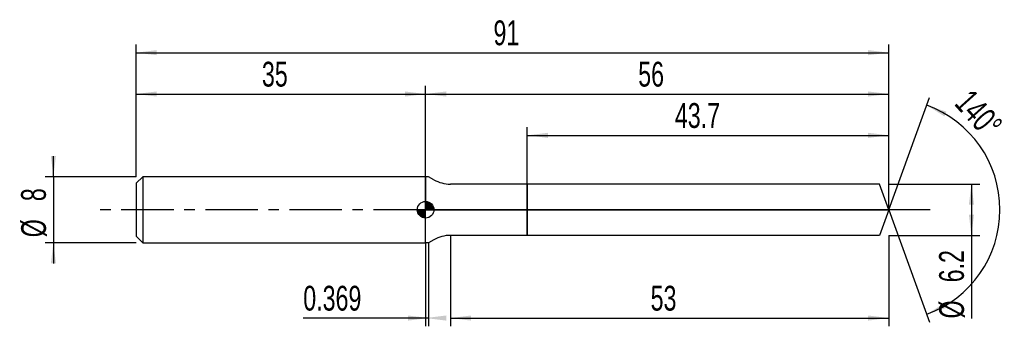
# Model space of a CAD drawing. Extents: x -14 to 105, y -14 to 23.
import ezdxf
from ezdxf.enums import TextEntityAlignment as Align

# ---------------------------------------------------------------- set-up
doc = ezdxf.new("R2010")
doc.units = 0
doc.linetypes.add('CENTER', pattern=[10.16, 6.35, -1.27, 1.27, -1.27])
doc.layers.get('0').update_dxf_attribs({"linetype": 'CONTINUOUS'})
for name, color, linetype in [('1', 4, 'CONTINUOUS'), ('2', 7, 'CONTINUOUS'), ('4', 2, 'CENTER'), ('CUT', 1, 'CONTINUOUS'), ('NOCUT', 7, 'CONTINUOUS'), ('SK1', 4, 'CONTINUOUS'), ('SK2', 7, 'CONTINUOUS'), ('SK4', 2, 'CENTER')]:
    doc.layers.add(name, color=color, linetype=linetype)
doc.dimstyles.new('SLDDIMSTYLE0', dxfattribs={"dimtxt": 3, "dimasz": 2.5, "dimexe": 0, "dimexo": 0.0625, "dimgap": 0.75, "dimtad": 1, "dimrnd": 1e-09, "dimzin": 12, "dimsah": 1, "dimcen": 0.09, "dimazin": 3, "dimtfac": 1, "dimtofl": 0, "dimtmove": 0, "dimatfit": 3})
doc.dimstyles.new('SLDDIMSTYLE1', dxfattribs={"dimtxt": 3, "dimasz": 2.5, "dimexe": 0, "dimexo": 0.0625, "dimgap": 0.75, "dimtad": 1, "dimrnd": 1e-09, "dimsah": 1, "dimcen": 0.09, "dimazin": 3, "dimtfac": 1, "dimtofl": 0, "dimtmove": 0, "dimatfit": 3})
doc.dimstyles.new('SLDDIMSTYLE2', dxfattribs={"dimtxt": 3, "dimasz": 2.5, "dimexe": 0, "dimexo": 0.0625, "dimgap": 0.75, "dimtad": 1, "dimzin": 12, "dimsah": 1, "dimcen": 0.09, "dimazin": 3, "dimtfac": 1, "dimtofl": 0, "dimtmove": 0, "dimatfit": 3})
doc.dimstyles.new('SLDDIMSTYLE3', dxfattribs={"dimtxt": 3, "dimasz": 2.5, "dimexe": 0, "dimexo": 0.0625, "dimgap": 0.75, "dimtad": 1, "dimrnd": 1e-09, "dimzin": 12, "dimsah": 1, "dimcen": 0.09, "dimazin": 3, "dimtfac": 1, "dimtmove": 0, "dimatfit": 3})

# ---------------------------------------------------------------- blocks, each defined once
blk = doc.blocks.new('_D')
at = {"layer": '2'}
for p, q in [((38, -3.1), (38, -14.1)), ((91, -3.1), (91, -14.1)), ((38, -13.1), (91, -13.1))]:
    blk.add_line(p, q, dxfattribs=at)
for points in [[(38, -13.1), (40.5, -13.41), (40.5, -12.79)], [(91, -13.1), (88.5, -12.79), (88.5, -13.41)]]:
    blk.add_solid(points, dxfattribs=at)
at = {"layer": '2', "width": 0.7}
blk.add_text('53', height=3, dxfattribs=at).set_placement((62.21, -13.1), align=Align.BOTTOM_LEFT)
blk = doc.blocks.new('_D_1')
at = {"layer": '2'}
for p, q in [((91, 3.1), (102, 3.1)), ((101, 3.1), (101, -3.1)), ((91, -3.1), (102, -3.1)), ((101, -3.1), (101, -13.15))]:
    blk.add_line(p, q, dxfattribs=at)
for points in [[(101, 3.1), (100.69, 0.6), (101.31, 0.6)], [(101, -3.1), (101.31, -0.6), (100.69, -0.6)]]:
    blk.add_solid(points, dxfattribs=at)
at = {"layer": '2', "width": 0.7}
for s, p in [('6.2', (100.99, -8.78)), ('%%c', (101, -13.15))]:
    blk.add_text(s, height=3, rotation=90, dxfattribs=at).set_placement(p, align=Align.BOTTOM_LEFT)
blk = doc.blocks.new('_D_2')
at = {"layer": '2'}
for p, q in [((35, -4), (35, -14.1)), ((35.37, -4), (35.37, -14.1)), ((35, -13.1), (20.21, -13.1)), ((35.37, -13.1), (35, -13.1))]:
    blk.add_line(p, q, dxfattribs=at)
for points in [[(35.37, -13.1), (32.87, -12.79), (32.87, -13.41)], [(35, -13.1), (37.5, -13.41), (37.5, -12.79)]]:
    blk.add_solid(points, dxfattribs=at)
at = {"layer": '2', "width": 0.7}
blk.add_text('0.369', height=3, dxfattribs=at).set_placement((20.21, -13.1), align=Align.BOTTOM_LEFT)
blk = doc.blocks.new('_D_3')
at = {"layer": '2'}
for p, q in [((47.3, 3.1), (47.3, 10)), ((91, 3.1), (91, 10)), ((47.3, 9), (91, 9))]:
    blk.add_line(p, q, dxfattribs=at)
for points in [[(47.3, 9), (49.8, 8.69), (49.8, 9.31)], [(91, 9), (88.5, 9.31), (88.5, 8.69)]]:
    blk.add_solid(points, dxfattribs=at)
at = {"layer": '2', "width": 0.7}
blk.add_text('43.7', height=3, dxfattribs=at).set_placement((65.14, 9), align=Align.BOTTOM_LEFT)
blk = doc.blocks.new('_D_4')
at = {"layer": '2'}
for q in [(95.94, 13.58), (95.94, -13.58)]:
    blk.add_line((91, 0), q, dxfattribs=at)
blk.add_arc((91, 0), 13.45, 289.995, 70.005, dxfattribs=at)
for points in [[(95.6, 12.64), (97.73, 11.3), (97.99, 11.86)], [(95.6, -12.64), (97.99, -11.86), (97.73, -11.3)]]:
    blk.add_solid(points, dxfattribs=at)
at = {"layer": '2', "width": 0.7}
blk.add_text('140°', height=3, rotation=-48.0128, dxfattribs=at).set_placement((98.15, 12.17), align=Align.BOTTOM_LEFT)
blk = doc.blocks.new('_D_5')
at = {"layer": 'SK2'}
for p, q in [((0, 4), (0, 20)), ((91, 4), (91, 20)), ((0, 19), (91, 19))]:
    blk.add_line(p, q, dxfattribs=at)
for points in [[(0, 19), (2.5, 18.69), (2.5, 19.31)], [(91, 19), (88.5, 19.31), (88.5, 18.69)]]:
    blk.add_solid(points, dxfattribs=at)
at = {"layer": 'SK2', "width": 0.7}
blk.add_text('91', height=3, dxfattribs=at).set_placement((43.21, 19), align=Align.BOTTOM_LEFT)
blk = doc.blocks.new('_D_6')
at = {"layer": 'SK2'}
for p, q in [((0, 4), (0, 15)), ((35, 4), (35, 15)), ((0, 14), (35, 14))]:
    blk.add_line(p, q, dxfattribs=at)
for points in [[(0, 14), (2.5, 13.69), (2.5, 14.31)], [(35, 14), (32.5, 14.31), (32.5, 13.69)]]:
    blk.add_solid(points, dxfattribs=at)
at = {"layer": 'SK2', "width": 0.7}
blk.add_text('35', height=3, dxfattribs=at).set_placement((15.21, 14), align=Align.BOTTOM_LEFT)
blk = doc.blocks.new('_D_7')
at = {"layer": 'SK2'}
for p, q in [((35, 0), (35, 15)), ((91, 0), (91, 15)), ((35, 14), (91, 14))]:
    blk.add_line(p, q, dxfattribs=at)
for points in [[(35, 14), (37.5, 13.69), (37.5, 14.31)], [(91, 14), (88.5, 14.31), (88.5, 13.69)]]:
    blk.add_solid(points, dxfattribs=at)
at = {"layer": 'SK2', "width": 0.7}
blk.add_text('56', height=3, dxfattribs=at).set_placement((60.71, 14), align=Align.BOTTOM_LEFT)
blk = doc.blocks.new('_D_8')
at = {"layer": 'SK2'}
for p, q in [((-10, 4), (-10, 6.5)), ((0, 4), (-11, 4)), ((-10, 4), (-10, -4)), ((0, -4), (-11, -4)), ((-10, -4), (-10, -6.5))]:
    blk.add_line(p, q, dxfattribs=at)
for points in [[(-10, 4), (-9.69, 6.5), (-10.31, 6.5)], [(-10, -4), (-10.31, -6.5), (-9.69, -6.5)]]:
    blk.add_solid(points, dxfattribs=at)
at = {"layer": 'SK2', "width": 0.7}
for s, p in [('8', (-10.01, 1.04)), ('%%c', (-10, -3.33))]:
    blk.add_text(s, height=3, rotation=90, dxfattribs=at).set_placement(p, align=Align.BOTTOM_LEFT)
blk = doc.blocks.new('*U11')
at = {"color": 0, "linetype": 'CONTINUOUS'}
for points in [[(0, 0), (0, 1), (0.2, 0)], [(0.2, 0), (0, 1), (0.2, 0.98)], [(0.2, 0), (0.2, 0.98), (0.38, 0)], [(0.38, 0), (0.2, 0.98), (0.38, 0.92)], [(0.38, 0), (0.38, 0.92), (0.56, 0)], [(0.56, 0), (0.38, 0.92), (0.56, 0.83)], [(0.56, 0), (0.56, 0.83), (0.71, 0)], [(0.71, 0), (0.56, 0.83), (0.71, 0.71)], [(0.71, 0), (0.71, 0.71), (0.83, 0)], [(0.83, 0), (0.71, 0.71), (0.83, 0.56)], [(0.83, 0), (0.83, 0.56), (0.92, 0)], [(0.92, 0), (0.83, 0.56), (0.92, 0.38)], [(0.92, 0), (0.92, 0.38), (0.98, 0)], [(0.98, 0), (0.92, 0.38), (0.98, 0.2)], [(0.98, 0), (0.98, 0.2), (1, 0)]]:
    blk.add_solid(points, dxfattribs=at)
blk = doc.blocks.new('*U12')
at = {"color": 0, "linetype": 'CONTINUOUS'}
for points in [[(-0.98, -0.17), (-1, 0), (-0.98, 0)], [(-0.98, -0.17), (-0.98, 0), (-0.94, -0.34)], [(-0.94, -0.34), (-0.98, 0), (-0.94, 0)], [(-0.94, -0.34), (-0.94, 0), (-0.87, -0.5)], [(-0.87, -0.5), (-0.94, 0), (-0.87, 0)], [(-0.87, -0.5), (-0.87, 0), (-0.77, -0.64)], [(-0.77, -0.64), (-0.87, 0), (-0.77, 0)], [(-0.77, -0.64), (-0.77, 0), (-0.64, -0.77)], [(-0.64, -0.77), (-0.77, 0), (-0.64, 0)], [(-0.64, -0.77), (-0.64, 0), (-0.5, -0.87)], [(-0.5, -0.87), (-0.64, 0), (-0.5, 0)], [(-0.5, -0.87), (-0.5, 0), (-0.34, -0.94)], [(-0.34, -0.94), (-0.5, 0), (-0.34, 0)], [(-0.34, -0.94), (-0.34, 0), (-0.17, -0.98)], [(-0.17, -0.98), (-0.34, 0), (-0.17, 0)], [(-0.17, -0.98), (-0.17, 0), (0, -1)], [(0, -1), (-0.17, 0), (0, 0)]]:
    blk.add_solid(points, dxfattribs=at)
blk = doc.blocks.new('SW_DOWELSYMBOL_0')
at = {"layer": 'SK1', "color": 0}
blk.add_circle((0, 0), 1, dxfattribs=at)
at = {"color": 0, "linetype": 'CONTINUOUS'}
for name in ['*U12', '*U11']:
    blk.add_blockref(name, (0, 0), dxfattribs=at)

msp = doc.modelspace()

# ---------------------------------------------------------------- linework, layer by layer
at = {"layer": '1'}
for p, q in [((35.369, 4), (35, 4)), ((35, 4), (35, 0)), ((36, 3.636), (35.369, 4)), ((47.3, 3.1), (38, 3.1)), ((89.872, 3.1), (47.3, 3.1)), ((47.3, 3.1), (47.3, 0)), ((47.3, 0), (47.3, 3.1)), ((91, 0), (89.872, 3.1)), ((35, -4), (35, 0)), ((47.3, -3.1), (47.3, 0)), ((47.3, 0), (47.3, -3.1)), ((91, 0), (89.872, -3.1)), ((47.3, -3.1), (38, -3.1)), ((89.872, -3.1), (47.3, -3.1)), ((35.369, -4), (35, -4)), ((36, -3.636), (35.369, -4))]:
    msp.add_line(p, q, dxfattribs=at)
for centre, start, end in [((38, 7.1), 240, 270), ((38, -7.1), 90, 120)]:
    msp.add_arc(centre, 4, start, end, dxfattribs=at)
at = {"layer": '4'}
msp.add_line((91, 0), (35, 0), dxfattribs=at)
at = {"layer": 'CUT'}
for p, q in [((89.872, 3.1), (47.3, 3.1)), ((47.3, 3.1), (47.3, 0)), ((91, 0), (89.872, 3.1)), ((47.3, 0), (91, 0))]:
    msp.add_line(p, q, dxfattribs=at)
at = {"layer": 'NOCUT'}
for p, q in [((35.369, 4), (35, 4)), ((35, 4), (35, 0)), ((36, 3.636), (35.369, 4)), ((47.3, 3.1), (38, 3.1)), ((47.3, 0), (47.3, 3.1)), ((35, 0), (47.3, 0))]:
    msp.add_line(p, q, dxfattribs=at)
msp.add_arc((38, 7.1), 4, 240, 270, dxfattribs=at)
at = {"layer": 'SK1'}
for p, q in [((0.8, 4), (0, 3.2)), ((35, 4), (0.8, 4)), ((0.8, 4), (0.8, -4)), ((0, 3.2), (0, 0)), ((0, 0), (0, -3.2)), ((0, -3.2), (0.8, -4)), ((0.8, -4), (35, -4))]:
    msp.add_line(p, q, dxfattribs=at)
msp.add_circle((35, 0), 1, dxfattribs=at)
at = {"layer": 'SK4'}
msp.add_line((96, 0), (-5, 0), dxfattribs=at)

# ---------------------------------------------------------------- block references
at = {"layer": 'SK1'}
msp.add_blockref('SW_DOWELSYMBOL_0', (35, 0), dxfattribs=at)

# ---------------------------------------------------------------- texts
at = {"layer": 'SK2', "width": 0.7}
msp.add_text('AP1', height=0.05, dxfattribs=at).set_placement((35, -0.018), align=Align.BOTTOM_LEFT)

# ---------------------------------------------------------------- dimensions: what is measured, and where the dimension line sits
at = {"layer": '2'}
dim = msp.add_angular_dim_2l(base=(104.454, 0), line1=((91, 0), (89.872, 3.1)), line2=((89.872, -3.1), (91, 0)), dimstyle='SLDDIMSTYLE2', dxfattribs=at)
dim.commit()
dim.dimension.update_dxf_attribs({"geometry": '_D_4', "text_midpoint": (101, 9), "dimtype": 162})
for base, p1, p2, dimstyle, picture, middle in [((91, 9), (47.3, 3.1), (91, 3.1), 'SLDDIMSTYLE0', '_D_3', (69.15, 9)), ((91, -13.1), (38, -3.1), (91, -3.1), 'SLDDIMSTYLE0', '_D', (64.5, -13.1)), ((35, -13.1), (35.369, -4), (35, -4), 'SLDDIMSTYLE1', '_D_2', (25.369, -13.1))]:
    dim = msp.add_linear_dim(base=base, p1=p1, p2=p2, dimstyle=dimstyle, dxfattribs=at)
    dim.commit()
    dim.dimension.update_dxf_attribs({"geometry": picture, "text_midpoint": middle, "dimtype": 160})
dim = msp.add_linear_dim(base=(101, -3.1), p1=(91, 3.1), p2=(91, -3.1), angle=90, text='%%c<>', dimstyle='SLDDIMSTYLE0', dxfattribs=at)
dim.commit()
dim.dimension.update_dxf_attribs({"geometry": '_D_1', "text_midpoint": (101, -8.1), "dimtype": 160})
at = {"layer": 'SK2'}
for base, p1, p2, picture, middle in [((91, 19), (0, 4), (91, 4), '_D_5', (45.5, 19)), ((35, 14), (0, 4), (35, 4), '_D_6', (17.5, 14)), ((91, 14), (35, 0), (91, 0), '_D_7', (63, 14))]:
    dim = msp.add_linear_dim(base=base, p1=p1, p2=p2, dimstyle='SLDDIMSTYLE0', dxfattribs=at)
    dim.commit()
    dim.dimension.update_dxf_attribs({"geometry": picture, "text_midpoint": middle, "dimtype": 160})
dim = msp.add_linear_dim(base=(-10, -4), p1=(0, 4), p2=(0, -4), angle=90, text='%%c<>', dimstyle='SLDDIMSTYLE3', dxfattribs=at)
dim.commit()
dim.dimension.update_dxf_attribs({"geometry": '_D_8', "text_midpoint": (-10, 0), "dimtype": 160})

doc.saveas('drawing.dxf')
